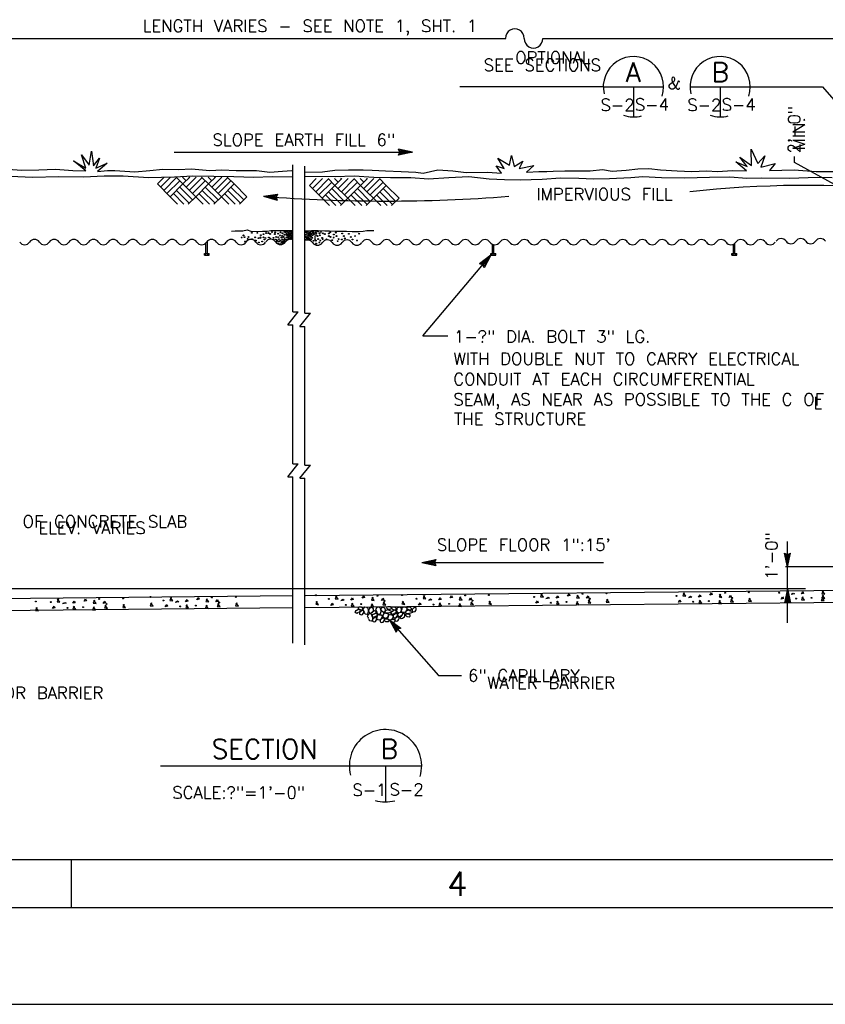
# Model space of a CAD drawing. Extents: x -22.3 to 19.7, y -11.8 to 18.2.
# Tile 6 of 20: x -13.8 to -5.5, y -11.8 to -1.6. Entities that reach past the tile are written whole.
import ezdxf
from ezdxf.enums import TextEntityAlignment as Align

# ---------------------------------------------------------------- set-up
doc = ezdxf.new("R2010")
doc.units = 0
doc.header["$MEASUREMENT"] = 0
doc.layers.add('01', color=7, linetype='CONTINUOUS')
doc.layers.add('02', color=7, linetype='CONTINUOUS')
doc.styles.add('TXT_SHX', font='txt.shx')

msp = doc.modelspace()

# ---------------------------------------------------------------- linework, layer by layer
at = {"layer": '01', "color": 7, "linetype": 'CONTINUOUS'}
for p, q in [((-16.903, -1.824), (-8.802, -1.824)), ((-8.415, -1.824), (-3.991, -1.824)), ((-7.789, -2.326), (-9.277, -2.326)), ((-6.266, -2.326), (-5.515, -2.326)), ((-5.515, -2.326), (-4.286, -3.754)), ((-12.241, -3.004), (-9.769, -3.004)), ((-9.769, -3.004), (-9.913, -2.973)), ((-9.899, -3.004), (-9.913, -2.973)), ((-9.769, -3.004), (-9.913, -3.035)), ((-9.913, -3.035), (-9.899, -3.004)), ((-9.806, -3.004), (-9.9, -2.984)), ((-9.891, -3.004), (-9.9, -2.984)), ((-9.806, -3.004), (-9.9, -3.024)), ((-9.9, -3.024), (-9.891, -3.004)), ((-9.842, -3.004), (-9.887, -2.995)), ((-9.883, -3.004), (-9.887, -2.995)), ((-9.842, -3.004), (-9.887, -3.014)), ((-9.887, -3.014), (-9.883, -3.004)), ((-5.808, -3.11), (-5.808, -3.05)), ((-11.008, -4.66), (-11.008, -3.134)), ((-10.883, -4.675), (-10.883, -3.149)), ((-5.132, -3.483), (-5.808, -3.11)), ((-12.414, -3.334), (-12.343, -3.263)), ((-12.381, -3.368), (-12.277, -3.263)), ((-12.348, -3.401), (-12.215, -3.267)), ((-12.149, -3.334), (-12.22, -3.263)), ((-12.116, -3.301), (-12.154, -3.263)), ((-12.149, -3.334), (-12.078, -3.263)), ((-12.149, -3.334), (-12.078, -3.263)), ((-12.116, -3.368), (-12.011, -3.263)), ((-12.083, -3.267), (-12.087, -3.263)), ((-12.083, -3.401), (-11.95, -3.267)), ((-11.883, -3.334), (-11.955, -3.263)), ((-11.85, -3.301), (-11.888, -3.263)), ((-11.883, -3.334), (-11.812, -3.263)), ((-11.883, -3.334), (-11.812, -3.263)), ((-11.85, -3.368), (-11.745, -3.263)), ((-11.817, -3.267), (-11.821, -3.263)), ((-11.817, -3.401), (-11.684, -3.267)), ((-11.618, -3.334), (-11.689, -3.263)), ((-12.281, -3.467), (-12.414, -3.334)), ((-12.315, -3.434), (-12.182, -3.301)), ((-12.281, -3.467), (-12.149, -3.334)), ((-12.049, -3.5), (-12.182, -3.368)), ((-12.016, -3.467), (-12.149, -3.334)), ((-12.049, -3.434), (-11.917, -3.301)), ((-12.016, -3.467), (-11.883, -3.334)), ((-11.783, -3.5), (-11.917, -3.368)), ((-11.674, -3.544), (-11.883, -3.334)), ((-11.783, -3.434), (-11.651, -3.301)), ((-11.75, -3.467), (-11.618, -3.334)), ((-11.518, -3.5), (-11.651, -3.368)), ((-11.485, -3.467), (-11.618, -3.334)), ((-10.837, -3.348), (-10.766, -3.277)), ((-10.704, -3.481), (-10.837, -3.348)), ((-10.804, -3.382), (-10.7, -3.277)), ((-10.771, -3.415), (-10.638, -3.281)), ((-10.738, -3.448), (-10.605, -3.315)), ((-10.704, -3.481), (-10.572, -3.348)), ((-10.572, -3.348), (-10.643, -3.277)), ((-10.539, -3.315), (-10.577, -3.277)), ((-10.572, -3.348), (-10.501, -3.277)), ((-10.572, -3.348), (-10.501, -3.277)), ((-10.439, -3.481), (-10.572, -3.348)), ((-10.539, -3.382), (-10.434, -3.277)), ((-10.506, -3.281), (-10.51, -3.277)), ((-10.506, -3.415), (-10.373, -3.281)), ((-10.472, -3.448), (-10.34, -3.315)), ((-10.439, -3.481), (-10.306, -3.348)), ((-10.306, -3.348), (-10.378, -3.277)), ((-10.273, -3.315), (-10.311, -3.277)), ((-10.306, -3.348), (-10.235, -3.277)), ((-10.306, -3.348), (-10.235, -3.277)), ((-10.097, -3.558), (-10.306, -3.348)), ((-10.273, -3.382), (-10.168, -3.277)), ((-10.24, -3.281), (-10.244, -3.277)), ((-10.24, -3.415), (-10.107, -3.281)), ((-10.206, -3.448), (-10.074, -3.315)), ((-10.173, -3.481), (-10.041, -3.348)), ((-10.041, -3.348), (-10.112, -3.277)), ((-9.908, -3.481), (-10.041, -3.348)), ((-12.205, -3.544), (-12.281, -3.467)), ((-12.139, -3.544), (-12.248, -3.434)), ((-12.083, -3.533), (-12.215, -3.401)), ((-12.093, -3.544), (-12.016, -3.467)), ((-11.94, -3.544), (-12.016, -3.467)), ((-11.872, -3.544), (-11.983, -3.434)), ((-11.816, -3.533), (-11.95, -3.401)), ((-11.827, -3.544), (-11.75, -3.467)), ((-11.607, -3.544), (-11.717, -3.434)), ((-11.551, -3.533), (-11.684, -3.401)), ((-11.562, -3.544), (-11.485, -3.467)), ((-11.312, -3.462), (-11.167, -3.439)), ((-11.312, -3.462), (-11.17, -3.501)), ((-11.275, -3.464), (-11.18, -3.449)), ((-11.275, -3.464), (-11.182, -3.489)), ((-11.239, -3.466), (-11.194, -3.458)), ((-11.239, -3.466), (-11.195, -3.477)), ((-11.194, -3.458), (-11.198, -3.468)), ((-11.198, -3.468), (-11.195, -3.477)), ((-11.18, -3.449), (-11.19, -3.468)), ((-11.19, -3.468), (-11.182, -3.489)), ((-11.167, -3.439), (-11.182, -3.469)), ((-11.182, -3.469), (-11.17, -3.501)), ((-10.562, -3.558), (-10.671, -3.448)), ((-10.506, -3.547), (-10.638, -3.415)), ((-10.472, -3.514), (-10.605, -3.382)), ((-10.295, -3.558), (-10.406, -3.448)), ((-10.239, -3.547), (-10.373, -3.415)), ((-10.206, -3.514), (-10.34, -3.382)), ((-10.03, -3.558), (-10.14, -3.448)), ((-9.974, -3.547), (-10.107, -3.415)), ((-9.941, -3.514), (-10.074, -3.382)), ((-10.628, -3.558), (-10.704, -3.481)), ((-10.516, -3.558), (-10.439, -3.481)), ((-10.363, -3.558), (-10.439, -3.481)), ((-10.25, -3.558), (-10.173, -3.481)), ((-9.985, -3.558), (-9.908, -3.481)), ((-11.91, -4.055), (-11.91, -3.948)), ((-11.894, -4.055), (-11.894, -3.933)), ((-8.94, -4.055), (-8.94, -3.959)), ((-8.924, -4.055), (-8.924, -3.964)), ((-6.44, -4.055), (-6.44, -3.959)), ((-6.425, -4.055), (-6.425, -3.951)), ((-6.425, -4.055), (-6.425, -3.959)), ((-11.926, -4.055), (-11.875, -4.055)), ((-11.926, -4.072), (-11.926, -4.055)), ((-11.926, -4.072), (-11.875, -4.072)), ((-11.913, -4.072), (-11.913, -4.055)), ((-11.89, -4.072), (-11.89, -4.055)), ((-11.875, -4.072), (-11.875, -4.055)), ((-9.661, -4.908), (-8.956, -4.072)), ((-8.956, -4.072), (-9.073, -4.162)), ((-8.956, -4.072), (-9.025, -4.202)), ((-8.956, -4.055), (-8.905, -4.055)), ((-8.956, -4.072), (-8.956, -4.055)), ((-8.956, -4.072), (-8.905, -4.072)), ((-8.943, -4.072), (-8.943, -4.055)), ((-8.92, -4.072), (-8.92, -4.055)), ((-8.905, -4.072), (-8.905, -4.055)), ((-6.456, -4.055), (-6.405, -4.055)), ((-6.456, -4.072), (-6.456, -4.055)), ((-6.456, -4.072), (-6.405, -4.072)), ((-6.443, -4.072), (-6.443, -4.055)), ((-6.42, -4.072), (-6.42, -4.055)), ((-6.405, -4.072), (-6.405, -4.055)), ((-9.04, -4.171), (-9.073, -4.162)), ((-8.98, -4.1), (-9.056, -4.159)), ((-9.035, -4.165), (-9.056, -4.159)), ((-9.025, -4.202), (-9.04, -4.171)), ((-9.003, -4.128), (-9.039, -4.156)), ((-9.029, -4.159), (-9.039, -4.156)), ((-9.025, -4.185), (-9.035, -4.165)), ((-9.024, -4.169), (-9.029, -4.159)), ((-8.98, -4.1), (-9.025, -4.185)), ((-9.003, -4.128), (-9.024, -4.169)), ((-11.062, -4.796), (-10.952, -4.66)), ((-11.008, -4.66), (-10.952, -4.66)), ((-10.937, -4.811), (-10.827, -4.675)), ((-10.883, -4.675), (-10.827, -4.675)), ((-11.062, -4.796), (-11.008, -4.796)), ((-11.008, -6.234), (-11.008, -4.796)), ((-10.937, -4.811), (-10.883, -4.811)), ((-10.883, -6.249), (-10.883, -4.811)), ((-9.661, -4.908), (-9.401, -4.908)), ((-11.062, -6.37), (-10.952, -6.234)), ((-11.008, -6.234), (-10.952, -6.234)), ((-10.937, -6.385), (-10.827, -6.249)), ((-10.883, -6.249), (-10.827, -6.249)), ((-11.062, -6.37), (-11.008, -6.37)), ((-11.008, -8.096), (-11.008, -6.37)), ((-10.937, -6.385), (-10.883, -6.385)), ((-10.883, -8.111), (-10.883, -6.385)), ((-5.878, -7.305), (-5.878, -7.041)), ((-9.671, -7.26), (-9.527, -7.229)), ((-9.634, -7.26), (-9.54, -7.24)), ((-9.54, -7.24), (-9.549, -7.26)), ((-9.527, -7.229), (-9.541, -7.26)), ((-5.878, -7.305), (-5.909, -7.161)), ((-5.909, -7.161), (-5.878, -7.175)), ((-5.878, -7.268), (-5.898, -7.174)), ((-5.898, -7.174), (-5.878, -7.183)), ((-5.878, -7.232), (-5.888, -7.187)), ((-5.888, -7.187), (-5.878, -7.191)), ((-5.878, -7.305), (-5.847, -7.161)), ((-5.878, -7.175), (-5.847, -7.161)), ((-5.878, -7.268), (-5.858, -7.174)), ((-5.878, -7.183), (-5.858, -7.174)), ((-5.878, -7.232), (-5.869, -7.187)), ((-5.878, -7.191), (-5.869, -7.187)), ((-9.671, -7.26), (-9.527, -7.291)), ((-9.671, -7.26), (-7.787, -7.26)), ((-9.634, -7.26), (-9.54, -7.28)), ((-9.598, -7.26), (-9.553, -7.25)), ((-9.598, -7.26), (-9.553, -7.269)), ((-9.553, -7.25), (-9.557, -7.26)), ((-9.557, -7.26), (-9.553, -7.269)), ((-9.549, -7.26), (-9.54, -7.28)), ((-9.541, -7.26), (-9.527, -7.291)), ((-3.827, -7.305), (-5.899, -7.305)), ((-5.878, -7.533), (-5.878, -7.305)), ((-5.694, -7.533), (-18.282, -7.533)), ((-10.878, -7.6), (-3.991, -7.534)), ((-5.878, -7.533), (-5.909, -7.677)), ((-5.878, -7.884), (-5.878, -7.533)), ((-5.878, -7.533), (-5.847, -7.677)), ((-16.903, -7.658), (-11.006, -7.601)), ((-5.878, -7.57), (-5.898, -7.664)), ((-5.878, -7.655), (-5.898, -7.664)), ((-5.878, -7.606), (-5.887, -7.651)), ((-5.878, -7.647), (-5.887, -7.651)), ((-5.878, -7.57), (-5.858, -7.664)), ((-5.878, -7.606), (-5.868, -7.651)), ((-5.868, -7.651), (-5.878, -7.647)), ((-5.858, -7.664), (-5.878, -7.655)), ((-16.902, -7.783), (-11.012, -7.726)), ((-10.882, -7.725), (-3.991, -7.659)), ((-5.878, -7.663), (-5.909, -7.677)), ((-5.847, -7.677), (-5.878, -7.663)), ((-10.008, -7.853), (-9.5, -8.431)), ((-10.008, -7.853), (-9.89, -7.941)), ((-10.008, -7.853), (-9.936, -7.982)), ((-9.984, -7.881), (-9.906, -7.938)), ((-9.984, -7.881), (-9.937, -7.965)), ((-9.96, -7.908), (-9.937, -7.948)), ((-9.96, -7.908), (-9.923, -7.935)), ((-9.933, -7.939), (-9.937, -7.948)), ((-9.927, -7.945), (-9.937, -7.965)), ((-9.922, -7.951), (-9.936, -7.982)), ((-9.923, -7.935), (-9.933, -7.939)), ((-9.906, -7.938), (-9.927, -7.945)), ((-9.89, -7.941), (-9.922, -7.951)), ((-9.5, -8.431), (-9.261, -8.431)), ((-12.382, -9.366), (-9.673, -9.366)), ((-10.048, -9.366), (-10.048, -9.741)), ((18.191, -10.34), (-19.809, -10.34)), ((-13.309, -10.34), (-13.309, -10.84)), ((18.691, -10.84), (-21.309, -10.84)), ((19.691, -11.84), (-22.309, -11.84))]:
    msp.add_line(p, q, dxfattribs=at)
for points in [[(-14.06, -3.173), (-13.82, -3.192), (-13.642, -3.187), (-13.47, -3.18), (-13.29, -3.195), (-13.156, -3.199), (-13.284, -3.093), (-13.157, -3.17), (-13.202, -3.031), (-13.122, -3.138), (-13.097, -2.993), (-13.077, -3.145), (-13.014, -3.068), (-13.052, -3.17), (-12.935, -3.118), (-13.033, -3.203), (-12.931, -3.195), (-12.855, -3.195), (-12.649, -3.208), (-12.491, -3.193), (-12.358, -3.179), (-12.194, -3.184), (-12.061, -3.178), (-11.87, -3.194), (-11.746, -3.188), (-11.597, -3.194), (-11.385, -3.195), (-11.249, -3.21), (-11.116, -3.2), (-11.021, -3.194)], [(-10.883, -3.21), (-10.701, -3.207), (-10.572, -3.189), (-10.433, -3.186), (-10.278, -3.186), (-10.185, -3.192), (-10.047, -3.197), (-9.887, -3.203), (-9.732, -3.21), (-9.656, -3.221), (-9.505, -3.186), (-9.349, -3.196), (-9.213, -3.214), (-8.989, -3.211), (-8.844, -3.223), (-8.901, -3.146), (-8.816, -3.172), (-8.884, -3.066), (-8.761, -3.14), (-8.743, -3.038), (-8.713, -3.154), (-8.623, -3.096), (-8.662, -3.174), (-8.509, -3.143), (-8.585, -3.212), (-8.578, -3.212), (-8.459, -3.205), (-8.375, -3.205), (-8.309, -3.202), (-8.189, -3.196), (-8.065, -3.196), (-7.926, -3.197), (-7.797, -3.185), (-7.699, -3.2), (-7.554, -3.191), (-7.432, -3.178), (-7.317, -3.175), (-7.197, -3.187), (-7.023, -3.196), (-6.873, -3.206), (-6.718, -3.197), (-6.605, -3.203), (-6.449, -3.194), (-6.305, -3.198), (-6.414, -3.106), (-6.298, -3.154), (-6.374, -3.057), (-6.254, -3.143), (-6.255, -2.973), (-6.188, -3.121), (-6.116, -3.043), (-6.157, -3.158), (-6.009, -3.123), (-6.067, -3.194), (-5.811, -3.186), (-5.581, -3.206), (-5.382, -3.205)], [(-13.938, -3.254), (-13.709, -3.263), (-13.434, -3.258), (-13.18, -3.259), (-12.967, -3.249), (-12.768, -3.251), (-12.507, -3.267), (-12.236, -3.259), (-12.046, -3.249), (-11.827, -3.253), (-11.622, -3.257), (-11.413, -3.263), (-11.225, -3.257), (-11.013, -3.26)], [(-10.883, -3.254), (-10.571, -3.255), (-10.372, -3.251), (-10.17, -3.264), (-9.995, -3.266), (-9.787, -3.267), (-9.603, -3.282), (-9.393, -3.267), (-9.184, -3.258), (-8.973, -3.28), (-8.813, -3.287), (-8.653, -3.291), (-8.423, -3.283), (-8.232, -3.271), (-8.042, -3.274), (-7.891, -3.279), (-7.726, -3.277), (-7.505, -3.266), (-7.381, -3.257), (-7.186, -3.268), (-6.945, -3.27), (-6.688, -3.265), (-6.478, -3.261), (-6.302, -3.274), (-6.148, -3.271), (-5.855, -3.272), (-5.571, -3.265), (-5.417, -3.266)], [(-11.644, -3.822), (-11.607, -3.819), (-11.566, -3.819), (-11.529, -3.819), (-11.483, -3.809), (-11.444, -3.822), (-11.381, -3.827), (-11.324, -3.822), (-11.274, -3.823), (-11.238, -3.815), (-11.175, -3.815), (-11.125, -3.817), (-11.057, -3.817), (-11.011, -3.815), (-11.008, -3.819)], [(-10.883, -3.819), (-10.817, -3.817), (-10.748, -3.815), (-10.678, -3.819), (-10.629, -3.819), (-10.57, -3.823), (-10.505, -3.822), (-10.454, -3.823), (-10.394, -3.826), (-10.328, -3.827), (-10.281, -3.823), (-10.24, -3.817), (-10.207, -3.815), (-10.17, -3.817)], [(-10.328, -7.777), (-10.347, -7.787), (-10.357, -7.781), (-10.364, -7.769), (-10.353, -7.756), (-10.326, -7.74), (-10.314, -7.746), (-10.308, -7.756), (-10.316, -7.769), (-10.322, -7.775)], [(-10.287, -7.755), (-10.293, -7.761), (-10.305, -7.767), (-10.316, -7.776), (-10.316, -7.786), (-10.316, -7.794), (-10.309, -7.799), (-10.297, -7.801), (-10.285, -7.799), (-10.278, -7.788), (-10.272, -7.776), (-10.272, -7.763), (-10.278, -7.755), (-10.285, -7.751)], [(-10.267, -7.772), (-10.273, -7.759), (-10.28, -7.747), (-10.278, -7.739), (-10.271, -7.728), (-10.261, -7.72), (-10.246, -7.722), (-10.236, -7.732), (-10.228, -7.745), (-10.228, -7.77), (-10.234, -7.79), (-10.24, -7.797), (-10.259, -7.795), (-10.265, -7.776)], [(-10.221, -7.739), (-10.221, -7.752), (-10.226, -7.76), (-10.219, -7.772), (-10.215, -7.779), (-10.201, -7.783), (-10.182, -7.777), (-10.172, -7.758), (-10.172, -7.748), (-10.172, -7.739), (-10.178, -7.729), (-10.184, -7.727), (-10.197, -7.729), (-10.209, -7.729), (-10.219, -7.739)], [(-10.164, -7.793), (-10.183, -7.803), (-10.193, -7.797), (-10.2, -7.785), (-10.189, -7.772), (-10.162, -7.756), (-10.15, -7.762), (-10.144, -7.772), (-10.152, -7.785), (-10.158, -7.791)], [(-10.135, -7.772), (-10.141, -7.759), (-10.148, -7.747), (-10.146, -7.739), (-10.139, -7.728), (-10.129, -7.72), (-10.114, -7.722), (-10.104, -7.732), (-10.096, -7.745), (-10.096, -7.77), (-10.102, -7.79), (-10.108, -7.797), (-10.127, -7.795), (-10.133, -7.776)], [(-10.06, -7.785), (-10.072, -7.773), (-10.091, -7.76), (-10.099, -7.75), (-10.097, -7.741), (-10.081, -7.723), (-10.066, -7.725), (-10.056, -7.735), (-10.05, -7.754), (-10.048, -7.76), (-10.06, -7.781)], [(-9.985, -7.773), (-10.006, -7.779), (-10.043, -7.785), (-10.054, -7.779), (-10.054, -7.766), (-10.048, -7.754), (-10.031, -7.748), (-10.023, -7.744), (-10.01, -7.754), (-10.004, -7.756), (-9.992, -7.76), (-9.985, -7.766), (-9.985, -7.768)], [(-9.956, -7.787), (-9.975, -7.797), (-9.985, -7.791), (-9.992, -7.779), (-9.981, -7.766), (-9.954, -7.75), (-9.942, -7.756), (-9.936, -7.766), (-9.944, -7.779), (-9.95, -7.785)], [(-9.931, -7.735), (-9.931, -7.748), (-9.936, -7.756), (-9.929, -7.768), (-9.925, -7.775), (-9.911, -7.779), (-9.892, -7.773), (-9.882, -7.754), (-9.882, -7.744), (-9.882, -7.735), (-9.888, -7.725), (-9.894, -7.723), (-9.907, -7.725), (-9.919, -7.725), (-9.929, -7.735)], [(-9.879, -7.77), (-9.881, -7.762), (-9.879, -7.75), (-9.874, -7.743), (-9.874, -7.727), (-9.866, -7.721), (-9.856, -7.718), (-9.841, -7.721), (-9.831, -7.727), (-9.825, -7.743), (-9.829, -7.752), (-9.835, -7.764), (-9.843, -7.774), (-9.854, -7.776), (-9.866, -7.776), (-9.879, -7.774)], [(-9.769, -7.778), (-9.79, -7.784), (-9.827, -7.79), (-9.838, -7.784), (-9.838, -7.771), (-9.832, -7.759), (-9.815, -7.753), (-9.807, -7.749), (-9.794, -7.759), (-9.788, -7.761), (-9.776, -7.765), (-9.769, -7.771), (-9.769, -7.773)], [(-9.744, -7.724), (-9.75, -7.73), (-9.762, -7.736), (-9.773, -7.745), (-9.773, -7.755), (-9.773, -7.763), (-9.766, -7.768), (-9.754, -7.77), (-9.742, -7.768), (-9.735, -7.757), (-9.729, -7.745), (-9.729, -7.732), (-9.735, -7.724), (-9.742, -7.72)], [(-10.221, -7.841), (-10.227, -7.828), (-10.234, -7.816), (-10.232, -7.808), (-10.225, -7.797), (-10.215, -7.789), (-10.2, -7.791), (-10.19, -7.801), (-10.182, -7.814), (-10.182, -7.839), (-10.188, -7.859), (-10.194, -7.866), (-10.213, -7.864), (-10.219, -7.845)], [(-10.153, -7.82), (-10.172, -7.83), (-10.182, -7.824), (-10.189, -7.812), (-10.178, -7.799), (-10.151, -7.783), (-10.139, -7.789), (-10.133, -7.799), (-10.141, -7.812), (-10.147, -7.818)], [(-10.155, -7.827), (-10.161, -7.833), (-10.173, -7.839), (-10.184, -7.848), (-10.184, -7.858), (-10.184, -7.866), (-10.177, -7.871), (-10.165, -7.873), (-10.153, -7.871), (-10.146, -7.86), (-10.14, -7.848), (-10.14, -7.835), (-10.146, -7.827), (-10.153, -7.823)], [(-10.135, -7.837), (-10.135, -7.827), (-10.135, -7.821), (-10.129, -7.808), (-10.129, -7.802), (-10.123, -7.8), (-10.117, -7.796), (-10.106, -7.8), (-10.094, -7.8), (-10.081, -7.808), (-10.081, -7.821), (-10.092, -7.839), (-10.098, -7.85), (-10.106, -7.852), (-10.117, -7.856), (-10.123, -7.852), (-10.131, -7.844)], [(-10.075, -7.835), (-10.081, -7.841), (-10.093, -7.847), (-10.104, -7.856), (-10.104, -7.866), (-10.104, -7.874), (-10.097, -7.879), (-10.085, -7.881), (-10.073, -7.879), (-10.066, -7.868), (-10.06, -7.856), (-10.06, -7.843), (-10.066, -7.835), (-10.073, -7.831)], [(-10.072, -7.822), (-10.072, -7.812), (-10.072, -7.806), (-10.066, -7.793), (-10.066, -7.787), (-10.06, -7.785), (-10.054, -7.781), (-10.043, -7.785), (-10.031, -7.785), (-10.018, -7.793), (-10.018, -7.806), (-10.029, -7.824), (-10.035, -7.835), (-10.043, -7.837), (-10.054, -7.841), (-10.06, -7.837), (-10.068, -7.829)], [(-10.023, -7.849), (-10.025, -7.841), (-10.023, -7.829), (-10.018, -7.822), (-10.018, -7.806), (-10.01, -7.8), (-10, -7.797), (-9.985, -7.8), (-9.975, -7.806), (-9.969, -7.822), (-9.973, -7.831), (-9.979, -7.843), (-9.987, -7.853), (-9.998, -7.855), (-10.01, -7.855), (-10.023, -7.853)], [(-9.938, -7.785), (-9.944, -7.791), (-9.956, -7.797), (-9.967, -7.806), (-9.967, -7.816), (-9.967, -7.824), (-9.96, -7.829), (-9.948, -7.831), (-9.936, -7.829), (-9.929, -7.818), (-9.923, -7.806), (-9.923, -7.793), (-9.929, -7.785), (-9.936, -7.781)], [(-9.921, -7.82), (-9.927, -7.826), (-9.939, -7.832), (-9.95, -7.841), (-9.95, -7.851), (-9.95, -7.859), (-9.943, -7.864), (-9.931, -7.866), (-9.919, -7.864), (-9.912, -7.853), (-9.906, -7.841), (-9.906, -7.828), (-9.912, -7.82), (-9.919, -7.816)], [(-9.913, -7.816), (-9.919, -7.804), (-9.917, -7.791), (-9.911, -7.781), (-9.894, -7.773), (-9.882, -7.775), (-9.875, -7.781), (-9.873, -7.793), (-9.88, -7.804), (-9.882, -7.81), (-9.892, -7.816), (-9.904, -7.822), (-9.917, -7.818)], [(-9.871, -7.794), (-9.877, -7.806), (-9.89, -7.818), (-9.896, -7.831), (-9.885, -7.839), (-9.873, -7.837), (-9.852, -7.821), (-9.846, -7.812), (-9.846, -7.796), (-9.854, -7.787), (-9.865, -7.787)]]:
    msp.add_lwpolyline(points, dxfattribs=at)
for points in [[(-10.333, -7.734), (-10.319, -7.746), (-10.312, -7.746), (-10.294, -7.749), (-10.283, -7.742), (-10.283, -7.734), (-10.296, -7.722), (-10.306, -7.722), (-10.321, -7.722), (-10.331, -7.728)], [(-10.037, -7.729), (-10.023, -7.741), (-10.016, -7.741), (-9.998, -7.744), (-9.987, -7.737), (-9.987, -7.729), (-10, -7.717), (-10.01, -7.717), (-10.025, -7.717), (-10.035, -7.723)], [(-9.987, -7.733), (-9.973, -7.745), (-9.966, -7.745), (-9.948, -7.748), (-9.937, -7.741), (-9.937, -7.733), (-9.95, -7.721), (-9.96, -7.721), (-9.975, -7.721), (-9.985, -7.727)], [(-9.828, -7.735), (-9.814, -7.747), (-9.807, -7.747), (-9.789, -7.75), (-9.778, -7.743), (-9.778, -7.735), (-9.791, -7.723), (-9.801, -7.723), (-9.816, -7.723), (-9.826, -7.729)], [(-10.061, -7.857), (-10.047, -7.869), (-10.04, -7.869), (-10.022, -7.872), (-10.011, -7.865), (-10.011, -7.857), (-10.024, -7.845), (-10.034, -7.845), (-10.049, -7.845), (-10.059, -7.851)], [(-9.999, -7.861), (-9.985, -7.873), (-9.978, -7.873), (-9.96, -7.876), (-9.949, -7.869), (-9.949, -7.861), (-9.962, -7.849), (-9.972, -7.849), (-9.987, -7.849), (-9.997, -7.855)], [(-9.842, -7.806), (-9.828, -7.818), (-9.821, -7.818), (-9.803, -7.821), (-9.792, -7.814), (-9.792, -7.806), (-9.805, -7.794), (-9.815, -7.794), (-9.83, -7.794), (-9.84, -7.8)]]:
    msp.add_lwpolyline(points, close=True, dxfattribs=at)
for centre in [(-11.52, -3.867), (-11.468, -3.884), (-11.435, -3.841), (-11.377, -3.841), (-11.341, -3.864), (-11.314, -3.854), (-11.286, -3.843), (-11.261, -3.843), (-11.244, -3.852), (-11.225, -3.833), (-11.196, -3.853), (-11.193, -3.835), (-11.183, -3.884), (-11.161, -3.849), (-11.142, -3.867), (-11.138, -3.835), (-11.119, -3.871), (-11.117, -3.846), (-11.106, -3.883), (-11.097, -3.831), (-11.096, -3.86), (-11.083, -3.834), (-11.075, -3.851), (-11.07, -3.829), (-11.07, -3.865), (-11.059, -3.879), (-11.057, -3.835), (-11.057, -3.856), (-11.055, -3.868), (-11.047, -3.848), (-11.047, -3.882), (-11.042, -3.866), (-11.039, -3.83), (-11.038, -3.856), (-11.034, -3.884), (-11.028, -3.834), (-11.027, -3.848), (-11.027, -3.868), (-11.017, -3.832), (-11.017, -3.852), (-11.017, -3.871), (-11.017, -3.883), (-10.876, -3.827), (-10.874, -3.883), (-10.873, -3.861), (-10.87, -3.835), (-10.862, -3.85), (-10.857, -3.832), (-10.854, -3.874), (-10.846, -3.851), (-10.845, -3.863), (-10.841, -3.835), (-10.833, -3.874), (-10.831, -3.842), (-10.827, -3.861), (-10.823, -3.829), (-10.818, -3.85), (-10.818, -3.883), (-10.807, -3.866), (-10.802, -3.843), (-10.798, -3.829), (-10.79, -3.859), (-10.786, -3.842), (-10.779, -3.884), (-10.769, -3.829), (-10.769, -3.865), (-10.768, -3.845), (-10.753, -3.874), (-10.747, -3.827), (-10.732, -3.845), (-10.73, -3.866), (-10.717, -3.829), (-10.697, -3.846), (-10.677, -3.853), (-10.637, -3.848), (-10.635, -3.874), (-10.623, -3.835), (-10.618, -3.883), (-10.583, -3.858), (-10.564, -3.839), (-10.557, -3.874), (-10.498, -3.847), (-10.481, -3.874), (-10.428, -3.85), (-10.407, -3.884), (-10.364, -3.873), (-10.32, -3.849), (-11.54, -3.888), (-11.509, -3.886), (-11.505, -3.93), (-11.505, -3.93), (-11.477, -3.903), (-11.432, -3.907), (-11.399, -3.887), (-11.394, -3.921), (-11.365, -3.896), (-11.361, -3.94), (-11.346, -3.894), (-11.344, -3.887), (-11.327, -3.93), (-11.314, -3.887), (-11.303, -3.909), (-11.291, -3.894), (-11.258, -3.889), (-11.242, -3.9), (-11.21, -3.892), (-11.208, -3.911), (-11.185, -3.909), (-11.174, -3.93), (-11.172, -3.921), (-11.161, -3.886), (-11.159, -3.951), (-11.153, -3.907), (-11.151, -3.93), (-11.142, -3.958), (-11.136, -3.921), (-11.127, -3.89), (-11.126, -3.945), (-11.121, -3.93), (-11.117, -3.909), (-11.112, -3.952), (-11.106, -3.936), (-11.102, -3.916), (-11.095, -3.93), (-11.094, -3.9), (-11.087, -3.913), (-11.076, -3.887), (-11.07, -3.909), (-11.055, -3.897), (-11.036, -3.905), (-11.026, -3.894), (-11.02, -3.903), (-10.876, -3.912), (-10.865, -3.897), (-10.851, -3.89), (-10.849, -3.906), (-10.839, -3.897), (-10.829, -3.908), (-10.818, -3.908), (-10.807, -3.892), (-10.794, -3.923), (-10.779, -3.905), (-10.771, -3.921), (-10.768, -3.952), (-10.747, -3.905), (-10.734, -3.941), (-10.724, -3.921), (-10.706, -3.892), (-10.7, -3.905), (-10.659, -3.908), (-10.6, -3.917), (-10.586, -3.89), (-10.544, -3.927), (-10.534, -3.905), (-10.5, -3.91), (-10.471, -3.898), (-10.391, -3.91), (-10.344, -3.92)]:
    msp.add_circle(centre, 0.0043, dxfattribs=at)
for centre, radius, start, end in [((-5.653, -15.079), 11.731, 74.3155, 96.0712), ((-10.04, 12.851), 16.362, 265.5414, 274.4586), ((-13.79, -3.902), 0.0616, 214.0772, 325.9228), ((-13.688, -3.971), 0.0616, 34.0772, 145.9228), ((-13.586, -3.902), 0.0616, 214.0772, 325.9228), ((-13.484, -3.971), 0.0616, 34.0772, 145.9228), ((-13.382, -3.902), 0.0616, 214.0772, 325.9228), ((-13.28, -3.971), 0.0616, 34.0772, 145.9228), ((-13.178, -3.902), 0.0616, 214.0772, 325.9228), ((-13.076, -3.971), 0.0616, 34.0772, 145.9228), ((-12.974, -3.902), 0.0616, 214.0772, 325.9228), ((-12.872, -3.971), 0.0616, 34.0772, 145.9228), ((-12.77, -3.902), 0.0616, 214.0772, 325.9228), ((-12.668, -3.971), 0.0616, 34.0772, 145.9228), ((-12.566, -3.902), 0.0616, 214.0772, 325.9228), ((-12.464, -3.971), 0.0616, 34.0772, 145.9228), ((-12.362, -3.902), 0.0616, 214.0772, 325.9228), ((-12.26, -3.971), 0.0616, 34.0772, 145.9228), ((-12.158, -3.902), 0.0616, 214.0772, 325.9228), ((-12.056, -3.971), 0.0616, 34.0772, 145.9228), ((-11.954, -3.902), 0.0616, 214.0772, 325.9228), ((-11.852, -3.971), 0.0616, 34.0772, 145.9228), ((-11.75, -3.902), 0.0616, 214.0772, 325.9228), ((-11.648, -3.971), 0.0616, 34.0772, 145.9228), ((-11.546, -3.902), 0.0616, 214.0772, 325.9228), ((-11.444, -3.971), 0.0616, 34.0772, 145.9228), ((-11.342, -3.902), 0.0616, 214.0772, 325.9228), ((-11.239, -3.969), 0.0616, 34.0772, 145.9228), ((-11.137, -3.9), 0.0616, 214.0772, 325.9228), ((-11.035, -3.969), 0.0616, 63.6456, 145.9228), ((-10.855, -3.976), 0.0616, 34.0772, 118.0179), ((-10.753, -3.907), 0.0616, 214.0772, 325.9228), ((-10.651, -3.976), 0.0616, 34.0772, 145.9228), ((-10.549, -3.907), 0.0616, 214.0772, 325.9228), ((-10.447, -3.976), 0.0616, 34.0772, 145.9228), ((-10.345, -3.907), 0.0616, 214.0772, 325.9228), ((-10.24, -3.972), 0.0616, 34.0772, 145.9228), ((-10.138, -3.903), 0.0616, 214.0772, 325.9228), ((-10.036, -3.972), 0.0616, 34.0772, 145.9228), ((-9.934, -3.903), 0.0616, 214.0772, 325.9228), ((-9.832, -3.972), 0.0616, 34.0772, 145.9228), ((-9.73, -3.903), 0.0616, 214.0772, 325.9228), ((-9.628, -3.972), 0.0616, 34.0772, 145.9228), ((-9.526, -3.903), 0.0616, 214.0772, 325.9228), ((-9.424, -3.972), 0.0616, 34.0772, 145.9228), ((-9.322, -3.903), 0.0616, 214.0772, 325.9228), ((-9.22, -3.972), 0.0616, 34.0772, 145.9228), ((-9.118, -3.903), 0.0616, 214.0772, 325.9228), ((-9.016, -3.972), 0.0616, 34.0772, 145.9228), ((-8.914, -3.903), 0.0616, 214.0772, 325.9228), ((-8.812, -3.972), 0.0616, 34.0772, 145.9228), ((-8.71, -3.903), 0.0616, 214.0772, 325.9228), ((-8.608, -3.972), 0.0616, 34.0772, 145.9228), ((-8.506, -3.903), 0.0616, 214.0772, 325.9228), ((-8.404, -3.972), 0.0616, 34.0772, 145.9228), ((-8.302, -3.903), 0.0616, 214.0772, 325.9228), ((-8.2, -3.972), 0.0616, 34.0772, 145.9228), ((-8.098, -3.903), 0.0616, 214.0772, 325.9228), ((-7.996, -3.972), 0.0616, 34.0772, 145.9228), ((-7.894, -3.903), 0.0616, 214.0772, 325.9228), ((-7.792, -3.972), 0.0616, 34.0772, 145.9228), ((-7.69, -3.903), 0.0616, 214.0772, 325.9228), ((-7.588, -3.972), 0.0616, 34.0772, 145.9228), ((-7.486, -3.903), 0.0616, 214.0772, 325.9228), ((-7.384, -3.972), 0.0616, 34.0772, 145.9228), ((-7.282, -3.903), 0.0616, 214.0772, 325.9228), ((-7.18, -3.972), 0.0616, 34.0772, 145.9228), ((-7.078, -3.903), 0.0616, 214.0772, 325.9228), ((-6.976, -3.972), 0.0616, 34.0772, 145.9228), ((-6.874, -3.903), 0.0616, 214.0772, 325.9228), ((-6.772, -3.972), 0.0616, 34.0772, 145.9228), ((-6.67, -3.903), 0.0616, 214.0772, 325.9228), ((-6.568, -3.972), 0.0616, 34.0772, 145.9228), ((-6.466, -3.903), 0.0616, 214.0772, 325.9228), ((-6.364, -3.972), 0.0616, 34.0772, 145.9228), ((-6.262, -3.903), 0.0616, 214.0772, 325.9228), ((-6.16, -3.972), 0.0616, 34.0772, 145.9228), ((-6.058, -3.903), 0.0616, 214.0772, 325.9228), ((-5.946, -3.961), 0.0616, 34.0772, 145.9228), ((-5.844, -3.892), 0.0616, 214.0772, 325.9228), ((-5.742, -3.961), 0.0616, 34.0772, 145.9228), ((-5.64, -3.892), 0.0616, 214.0772, 325.9228), ((-5.538, -3.961), 0.0616, 34.0772, 145.9228), ((-10.048, -9.366), 0.375, 342.7089, 195.2686), ((-10.048, -9.366), 0.375, 253.4742, 284.9216)]:
    msp.add_arc(centre, radius, start, end, dxfattribs=at)
for centre, major_axis in [((-8.706, -1.824), (0, -0.1)), ((-8.513, -1.824), (0, 0.1))]:
    msp.add_ellipse(centre, major_axis=major_axis, ratio=0.964676, start_param=1.570796, end_param=4.712389, dxfattribs=at)
at = {"layer": '02', "color": 7, "linetype": 'CONTINUOUS'}
for p, q in [((-7.789, -2.326), (-7.165, -2.326)), ((-7.477, -2.326), (-7.477, -2.638)), ((-6.89, -2.326), (-6.266, -2.326)), ((-6.578, -2.326), (-6.578, -2.638))]:
    msp.add_line(p, q, dxfattribs=at)
for points in [[(-5.51, -7.553), (-5.524, -7.583), (-5.494, -7.587), (-5.518, -7.553)], [(-13.44, -7.637), (-13.454, -7.667), (-13.424, -7.671), (-13.448, -7.637)], [(-13.065, -7.65), (-13.079, -7.68), (-13.049, -7.684), (-13.073, -7.65)], [(-12.271, -7.621), (-12.285, -7.651), (-12.255, -7.655), (-12.279, -7.621)], [(-12.22, -7.666), (-12.206, -7.656), (-12.192, -7.666), (-12.228, -7.672)], [(-11.896, -7.634), (-11.91, -7.664), (-11.88, -7.668), (-11.904, -7.634)], [(-10.555, -7.605), (-10.569, -7.635), (-10.539, -7.639), (-10.563, -7.605)], [(-10.504, -7.65), (-10.49, -7.64), (-10.476, -7.65), (-10.512, -7.656)], [(-10.18, -7.618), (-10.194, -7.648), (-10.164, -7.652), (-10.188, -7.618)], [(-9.645, -7.602), (-9.659, -7.632), (-9.629, -7.636), (-9.653, -7.602)], [(-9.594, -7.647), (-9.58, -7.637), (-9.566, -7.647), (-9.602, -7.653)], [(-9.27, -7.615), (-9.284, -7.645), (-9.254, -7.649), (-9.278, -7.615)], [(-8.427, -7.583), (-8.441, -7.613), (-8.411, -7.617), (-8.435, -7.583)], [(-8.376, -7.628), (-8.362, -7.618), (-8.348, -7.628), (-8.384, -7.634)], [(-8.052, -7.596), (-8.066, -7.626), (-8.036, -7.63), (-8.06, -7.596)], [(-7.934, -7.646), (-7.948, -7.676), (-7.918, -7.68), (-7.942, -7.646)], [(-7.746, -7.64), (-7.76, -7.67), (-7.73, -7.674), (-7.754, -7.64)], [(-6.95, -7.573), (-6.964, -7.603), (-6.934, -7.607), (-6.958, -7.573)], [(-6.899, -7.618), (-6.885, -7.608), (-6.871, -7.618), (-6.907, -7.624)], [(-6.785, -7.648), (-6.799, -7.678), (-6.769, -7.682), (-6.793, -7.648)], [(-6.579, -7.654), (-6.595, -7.684), (-6.565, -7.686), (-6.587, -7.654)], [(-6.575, -7.586), (-6.589, -7.616), (-6.559, -7.62), (-6.583, -7.586)], [(-6.457, -7.636), (-6.471, -7.666), (-6.441, -7.67), (-6.465, -7.636)], [(-6.269, -7.63), (-6.283, -7.66), (-6.253, -7.664), (-6.277, -7.63)], [(-5.834, -7.585), (-5.82, -7.575), (-5.806, -7.585), (-5.842, -7.591)], [(-5.72, -7.615), (-5.734, -7.645), (-5.704, -7.649), (-5.728, -7.615)], [(-5.514, -7.621), (-5.53, -7.651), (-5.5, -7.653), (-5.522, -7.621)], [(-5.509, -7.597), (-5.523, -7.627), (-5.493, -7.631), (-5.517, -7.597)], [(-13.663, -7.726), (-13.677, -7.756), (-13.647, -7.76), (-13.671, -7.726)], [(-13.389, -7.682), (-13.375, -7.672), (-13.361, -7.682), (-13.397, -7.688)], [(-13.275, -7.712), (-13.289, -7.742), (-13.259, -7.746), (-13.283, -7.712)], [(-13.069, -7.718), (-13.085, -7.748), (-13.055, -7.75), (-13.077, -7.718)], [(-12.947, -7.7), (-12.961, -7.73), (-12.931, -7.734), (-12.955, -7.7)], [(-12.759, -7.694), (-12.773, -7.724), (-12.743, -7.728), (-12.767, -7.694)], [(-12.474, -7.678), (-12.488, -7.708), (-12.458, -7.712), (-12.482, -7.678)], [(-12.106, -7.696), (-12.12, -7.726), (-12.09, -7.73), (-12.114, -7.696)], [(-11.9, -7.702), (-11.916, -7.732), (-11.886, -7.734), (-11.908, -7.702)], [(-11.778, -7.684), (-11.792, -7.714), (-11.762, -7.718), (-11.786, -7.684)], [(-11.59, -7.678), (-11.604, -7.708), (-11.574, -7.712), (-11.598, -7.678)], [(-10.758, -7.662), (-10.772, -7.692), (-10.742, -7.696), (-10.766, -7.662)], [(-10.39, -7.68), (-10.404, -7.71), (-10.374, -7.714), (-10.398, -7.68)], [(-10.184, -7.686), (-10.2, -7.716), (-10.17, -7.718), (-10.192, -7.686)], [(-10.062, -7.668), (-10.076, -7.698), (-10.046, -7.702), (-10.07, -7.668)], [(-9.865, -7.659), (-9.879, -7.689), (-9.849, -7.693), (-9.873, -7.659)], [(-9.48, -7.677), (-9.494, -7.707), (-9.464, -7.711), (-9.488, -7.677)], [(-9.274, -7.683), (-9.29, -7.713), (-9.26, -7.715), (-9.282, -7.683)], [(-9.152, -7.665), (-9.166, -7.695), (-9.136, -7.699), (-9.16, -7.665)], [(-8.964, -7.659), (-8.978, -7.689), (-8.948, -7.693), (-8.972, -7.659)], [(-8.262, -7.658), (-8.276, -7.688), (-8.246, -7.692), (-8.27, -7.658)], [(-8.056, -7.664), (-8.072, -7.694), (-8.042, -7.696), (-8.064, -7.664)]]:
    msp.add_lwpolyline(points, dxfattribs=at)
for points in [[(-13.174, -7.661), (-13.158, -7.637), (-13.15, -7.655)], [(-12.122, -7.666), (-12.106, -7.642), (-12.098, -7.66)], [(-12.005, -7.645), (-11.989, -7.621), (-11.981, -7.639)], [(-11.807, -7.668), (-11.791, -7.644), (-11.783, -7.662)], [(-10.406, -7.65), (-10.39, -7.626), (-10.382, -7.644)], [(-10.289, -7.629), (-10.273, -7.605), (-10.265, -7.623)], [(-10.091, -7.652), (-10.075, -7.628), (-10.067, -7.646)], [(-9.496, -7.647), (-9.48, -7.623), (-9.472, -7.641)], [(-9.379, -7.626), (-9.363, -7.602), (-9.355, -7.62)], [(-9.181, -7.649), (-9.165, -7.625), (-9.157, -7.643)], [(-8.488, -7.681), (-8.472, -7.657), (-8.464, -7.675)], [(-8.278, -7.628), (-8.262, -7.604), (-8.254, -7.622)], [(-8.161, -7.607), (-8.145, -7.583), (-8.137, -7.601)], [(-7.963, -7.63), (-7.947, -7.606), (-7.939, -7.624)], [(-7.011, -7.671), (-6.995, -7.647), (-6.987, -7.665)], [(-6.801, -7.618), (-6.785, -7.594), (-6.777, -7.612)], [(-6.684, -7.597), (-6.668, -7.573), (-6.66, -7.591)], [(-6.486, -7.62), (-6.47, -7.596), (-6.462, -7.614)], [(-5.946, -7.638), (-5.93, -7.614), (-5.922, -7.632)], [(-5.736, -7.585), (-5.72, -7.561), (-5.712, -7.579)], [(-13.501, -7.735), (-13.485, -7.711), (-13.477, -7.729)], [(-13.291, -7.682), (-13.275, -7.658), (-13.267, -7.676)], [(-12.976, -7.684), (-12.96, -7.66), (-12.952, -7.678)], [(-12.332, -7.719), (-12.316, -7.695), (-12.308, -7.713)], [(-10.616, -7.703), (-10.6, -7.679), (-10.592, -7.697)], [(-9.706, -7.7), (-9.69, -7.676), (-9.682, -7.694)]]:
    msp.add_lwpolyline(points, close=True, dxfattribs=at)
for centre in [(-13.017, -7.636), (-12.77, -7.631), (-12.485, -7.615), (-12.351, -7.653), (-11.848, -7.62), (-11.601, -7.615), (-10.769, -7.599), (-10.635, -7.637), (-10.132, -7.604), (-10.057, -7.657), (-9.876, -7.596), (-9.725, -7.634), (-9.222, -7.601), (-9.147, -7.654), (-8.975, -7.596), (-8.507, -7.615), (-8.004, -7.582), (-7.929, -7.635), (-7.757, -7.577), (-7.03, -7.605), (-6.694, -7.658), (-6.527, -7.572), (-6.452, -7.625), (-6.28, -7.567), (-5.965, -7.572), (-5.791, -7.633), (-5.629, -7.625), (-13.674, -7.663), (-13.52, -7.669), (-13.346, -7.73), (-13.184, -7.722), (-12.942, -7.689), (-12.177, -7.714), (-12.015, -7.706), (-11.773, -7.673), (-10.461, -7.698), (-10.299, -7.69), (-9.551, -7.695), (-9.389, -7.687), (-8.333, -7.676), (-8.171, -7.668), (-6.856, -7.666)]:
    msp.add_circle(centre, 0.00488, dxfattribs=at)
for centre, start, end in [((-7.477, -2.326), 341.9698, 193.8121), ((-6.578, -2.326), 341.9698, 193.8121), ((-7.477, -2.326), 251.0405, 285.7467), ((-6.578, -2.326), 251.0405, 285.7467)]:
    msp.add_arc(centre, 0.313, start, end, dxfattribs=at)

# ---------------------------------------------------------------- texts
at = {"layer": '01', "color": 7, "linetype": 'CONTINUOUS', "style": 'TXT_SHX'}
for s, height, p in [('LENGTH VARIES - SEE NOTE 1, SHT. 1', 0.125, (-10.832, -1.758)), ('&', 0.125, (-7.053, -2.35)), ('SLOPE EARTH FILL 6"', 0.125, (-10.895, -2.939)), ('IMPERVIOUS FILL', 0.125, (-7.777, -3.503)), ('ELEV. VARIES', 0.125, (-13.092, -6.963)), ('WATER BARRIER', 0.125, (-8.331, -8.569)), ('SECTION', 0.2, (-11.302, -9.293)), ('B', 0.2, (-10.009, -9.292)), ('S-1', 0.125, (-10.214, -9.679)), ('S-2', 0.125, (-9.829, -9.675)), ('4', 0.25, (-9.303, -10.715))]:
    msp.add_text(s, height=height, dxfattribs=at).set_placement(p, align=Align.CENTER)
msp.add_text('SEE SECTIONS', height=0.125, dxfattribs=at).set_placement((-7.814, -2.163), align=Align.RIGHT)
for s, p in [('OPTIONAL', (-8.703, -2.086)), ('1-?" DIA. BOLT 3" LG.', (-9.338, -4.978)), ('WITH DOUBLE NUT TO CARRY ELECTRICAL', (-9.345, -5.208)), ('CONDUIT AT EACH CIRCUMFERENTIAL', (-9.345, -5.419)), ('SEAM, AS NEAR AS POSSIBLE TO THE C OF', (-9.345, -5.63)), ('L', (-5.611, -5.666)), ('THE STRUCTURE', (-9.338, -5.833)), ('TOP OF CONCRETE SLAB', (-14.239, -6.897)), ('SLOPE FLOOR 1":15\'', (-9.516, -7.137)), ('6" CAPILLARY', (-9.192, -8.493)), ('VAPOR BARRIER', (-14.312, -8.674)), ('SCALE:?"=1\'-0"', (-12.259, -9.707))]:
    msp.add_text(s, height=0.125, dxfattribs=at).set_placement(p)
msp.add_text('MIN.', height=0.125, rotation=90, dxfattribs=at).set_placement((-5.699, -2.814), align=Align.CENTER)
for s, p in [('2\'-0"', (-5.747, -3.017)), ('1\'-0"', (-5.983, -7.438))]:
    msp.add_text(s, height=0.125, rotation=90, dxfattribs=at).set_placement(p)
at = {"layer": '02', "color": 7, "linetype": 'CONTINUOUS', "style": 'TXT_SHX'}
for s, height, p in [('A', 0.2, (-7.48, -2.275)), ('B', 0.2, (-6.577, -2.275)), ('S-2', 0.125, (-7.641, -2.577)), ('S-4', 0.125, (-7.285, -2.573)), ('S-2', 0.125, (-6.742, -2.577)), ('S-4', 0.125, (-6.386, -2.573))]:
    msp.add_text(s, height=height, dxfattribs=at).set_placement(p, align=Align.CENTER)

doc.saveas('drawing.dxf')
